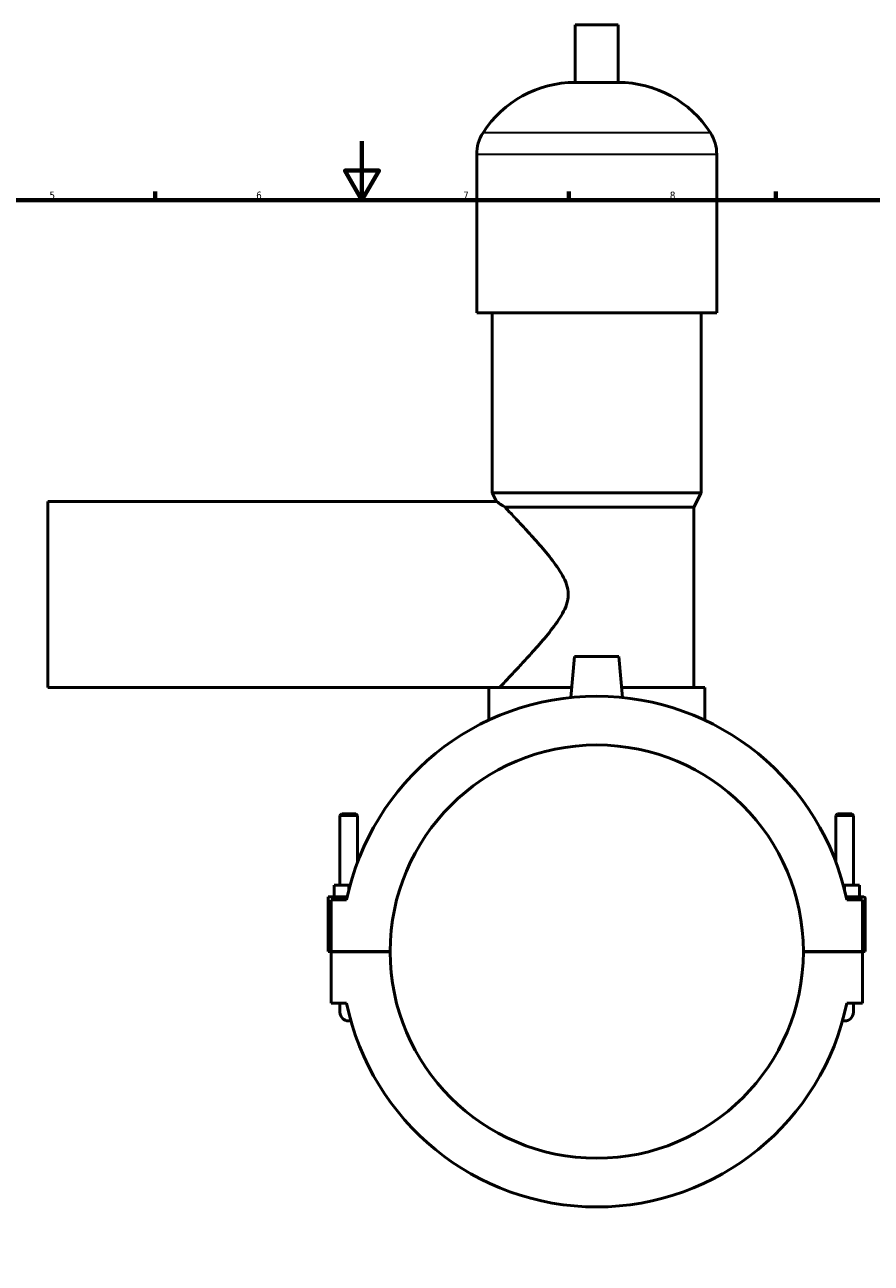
# Model space of a CAD drawing. Header units: millimetres. Extents: x 0 to 982, y -206 to 1211.
# Tile 5 of 8: x 306 to 593, y 214 to 633. Entities that reach past the tile are written whole.
import ezdxf

# ---------------------------------------------------------------- set-up
doc = ezdxf.new("R2010")
doc.units = ezdxf.units.MM
for name, color, linetype, lineweight in [('Border (ISO)', 7, 'Continuous', 70), ('Visible (ISO)', 7, 'Continuous', 50), ('Visible Narrow (ISO)', 7, 'Continuous', 35)]:
    doc.layers.add(name, color=color, linetype=linetype, lineweight=lineweight)
doc.styles.add('Note Text (ISO)', font='tahoma.ttf')

# ---------------------------------------------------------------- blocks, each defined once
blk = doc.blocks.new('Borders Default Border')
at = {"layer": 'Border (ISO)'}
for p, q in [((350.42, 574), (350.42, 576.9)), ((490.58, 574), (490.58, 576.9)), ((560.67, 574), (560.67, 576.9))]:
    blk.add_line(p, q, dxfattribs=at)
at = {"layer": 'Border (ISO)', "flags": 128}
for points in [[(420.5, 594), (420.5, 574), (414.73, 584), (426.27, 584), (420.5, 574)], [(20, 20), (20, 574), (821, 574), (821, 20), (20, 20)]]:
    blk.add_lwpolyline(points, dxfattribs=at)
at = {"layer": 'Border (ISO)', "color": 232, "true_color": 0xca0064, "char_height": 2.5, "attachment_point": 7, "style": 'Note Text (ISO)'}
for s, insert in [('5', (314.64, 574.35)), ('6', (384.66, 574.35)), ('7', (454.77, 574.4)), ('8', (524.81, 574.34))]:
    blk.add_mtext(s, dxfattribs=dict(at, insert=insert))

msp = doc.modelspace()

# ---------------------------------------------------------------- linework, layer by layer
at = {"layer": 'Visible (ISO)'}
for p, q in [((507.351, 633.417), (492.711, 633.417)), ((492.711, 613.897), (492.711, 633.417)), ((507.351, 613.897), (507.351, 633.417)), ((507.351, 613.897), (492.711, 613.897)), ((459.365, 535.817), (459.365, 589.497)), ((540.698, 535.817), (540.698, 589.497)), ((540.698, 535.817), (459.365, 535.817)), ((464.651, 474.817), (464.651, 535.817)), ((535.411, 474.817), (535.411, 535.817)), ((535.411, 474.817), (464.651, 474.817)), ((466.101, 471.917), (464.651, 474.817)), ((532.971, 469.937), (535.411, 474.817)), ((314.031, 408.917), (314.031, 471.917)), ((314.031, 471.917), (466.101, 471.917)), ((532.971, 469.937), (468.979, 469.937)), ((532.971, 408.937), (532.971, 469.937)), ((492.531, 419.417), (491.313, 405.497)), ((507.531, 419.417), (492.531, 419.417)), ((507.531, 419.417), (508.749, 405.497)), ((314.031, 408.917), (463.431, 408.917)), ((463.431, 397.814), (463.431, 408.917)), ((491.614, 408.937), (463.448, 408.937)), ((536.631, 408.937), (508.448, 408.937)), ((536.631, 397.814), (536.631, 408.937)), ((413.631, 366.134), (413.031, 365.534)), ((413.031, 365.534), (419.031, 365.534)), ((413.031, 341.917), (413.031, 365.534)), ((418.431, 366.134), (413.631, 366.134)), ((418.431, 366.134), (419.031, 365.534)), ((419.031, 349.826), (419.031, 365.534)), ((581.631, 366.134), (581.031, 365.534)), ((587.031, 365.534), (581.031, 365.534)), ((581.031, 365.534), (581.031, 349.826)), ((581.631, 366.134), (586.431, 366.134)), ((586.431, 366.134), (587.031, 365.534)), ((587.031, 365.534), (587.031, 341.917)), ((411.031, 337.917), (411.031, 341.917)), ((416.031, 341.917), (411.031, 341.917)), ((416.488, 341.917), (416.031, 341.917)), ((416.031, 340.146), (416.031, 341.917)), ((583.574, 341.917), (584.031, 341.917)), ((584.031, 340.146), (584.031, 341.917)), ((584.031, 341.917), (589.031, 341.917)), ((589.031, 337.917), (589.031, 341.917)), ((409.031, 337.917), (415.512, 337.917)), ((409.031, 319.467), (409.031, 337.917)), ((415.3, 336.917), (410.031, 336.917)), ((410.031, 336.917), (410.031, 319.467)), ((590.531, 337.917), (584.55, 337.917)), ((590.031, 336.917), (584.763, 336.917)), ((590.031, 319.467), (590.031, 336.917)), ((591.031, 319.467), (591.031, 337.417)), ((410.031, 319.467), (409.031, 319.467)), ((410.031, 319.467), (430.031, 319.467)), ((410.031, 319.367), (410.031, 301.917)), ((430.031, 319.367), (410.031, 319.367)), ((413.031, 319.367), (413.031, 319.467)), ((419.031, 319.367), (419.031, 319.467)), ((570.031, 319.467), (590.031, 319.467)), ((590.031, 319.367), (570.031, 319.367)), ((581.031, 319.467), (581.031, 319.367)), ((587.031, 319.467), (587.031, 319.367)), ((590.031, 319.467), (591.031, 319.467)), ((590.031, 301.917), (590.031, 319.367)), ((410.031, 301.917), (415.3, 301.917)), ((413.031, 301.917), (413.031, 298.917)), ((584.763, 301.917), (590.031, 301.917)), ((587.031, 298.917), (587.031, 301.917))]:
    msp.add_line(p, q, dxfattribs=at)
for centre, radius, start, end in [((492.711, 576.851), 37.046, 90, 147.38758), ((507.351, 576.851), 37.046, 32.61242, 90), ((472.946, 589.497), 13.582, 147.38758, 180), ((527.116, 589.497), 13.582, 0, 32.61242), ((500.031, 319.417), 86.52, 11.66946, 168.33054), ((500.031, 319.417), 70, 0.04093, 179.95907), ((590.531, 337.417), 0.5, 0, 90), ((500.031, 319.417), 70, 180.04093, 359.95907), ((416.031, 298.917), 3, 180, 283.66396), ((416.031, 298.917), 3, 180, 283.66396), ((500.031, 319.417), 86.52, 191.66946, 348.33054), ((584.031, 298.917), 3, 256.33604, 0), ((584.031, 298.917), 3, 256.33604, 0)]:
    msp.add_arc(centre, radius, start, end, dxfattribs=at)
for points, knots in [([(466.101, 471.917), (466.101, 471.917), (466.235, 471.823), (466.778, 471.444), (467.189, 471.159), (468.085, 470.544), (468.509, 470.254), (468.979, 469.937)], [3.5309437, 3.5309437, 3.5309437, 3.5309437, 3.9472456, 3.9472456, 4.3635475, 4.3635475, 4.6532225, 4.6532225, 4.6532225, 4.6532225]), ([(468.979, 469.937), (469.164, 469.742), (469.361, 469.535), (470.362, 468.48), (471.321, 467.466), (473.436, 465.209), (474.593, 463.966), (477.106, 461.228), (478.565, 459.618), (481.55, 456.21), (483.078, 454.414), (485.972, 450.722), (487.333, 448.85), (488.977, 445.901), (489.455, 444.895), (490.166, 442.77), (490.398, 441.65), (490.398, 439.184), (490.166, 438.064), (489.455, 435.938), (488.977, 434.933), (487.333, 431.983), (485.972, 430.112), (483.078, 426.419), (481.55, 424.623), (478.565, 421.216), (477.106, 419.606), (474.593, 416.868), (473.436, 415.625), (471.321, 413.368), (470.362, 412.354), (468.776, 410.682), (468.148, 410.023), (467.378, 409.217), (467.171, 409), (467.11, 408.937)], [-15.4980389, -15.4980389, -15.4980389, -15.4980389, -15.3287752, -15.3287752, -14.6838575, -14.6838575, -14.0389397, -14.0389397, -13.2989732, -13.2989732, -12.5590068, -12.5590068, -11.8190403, -11.8190403, -11.4490571, -11.4490571, -11.0790738, -11.0790738, -10.7090906, -10.7090906, -10.3391074, -10.3391074, -9.5991409, -9.5991409, -8.8591745, -8.8591745, -8.119208, -8.119208, -7.4742902, -7.4742902, -6.8293725, -6.8293725, -6.1844547, -6.1844547, -5.6515936, -5.6515936, -5.6515936, -5.6515936])]:
    msp.add_open_spline(points, degree=3, knots=knots, dxfattribs=at)
msp.add_open_spline([(463.448, 408.937), (463.437, 408.924), (463.431, 408.917), (463.431, 408.917)], degree=3, dxfattribs=at)
at = {"layer": 'Visible Narrow (ISO)'}
for p, q in [((538.082, 596.817), (461.98, 596.817)), ((540.197, 589.497), (459.865, 589.497))]:
    msp.add_line(p, q, dxfattribs=at)

# ---------------------------------------------------------------- block references
msp.add_blockref('Borders Default Border', (0, 0))

doc.saveas('drawing.dxf')
